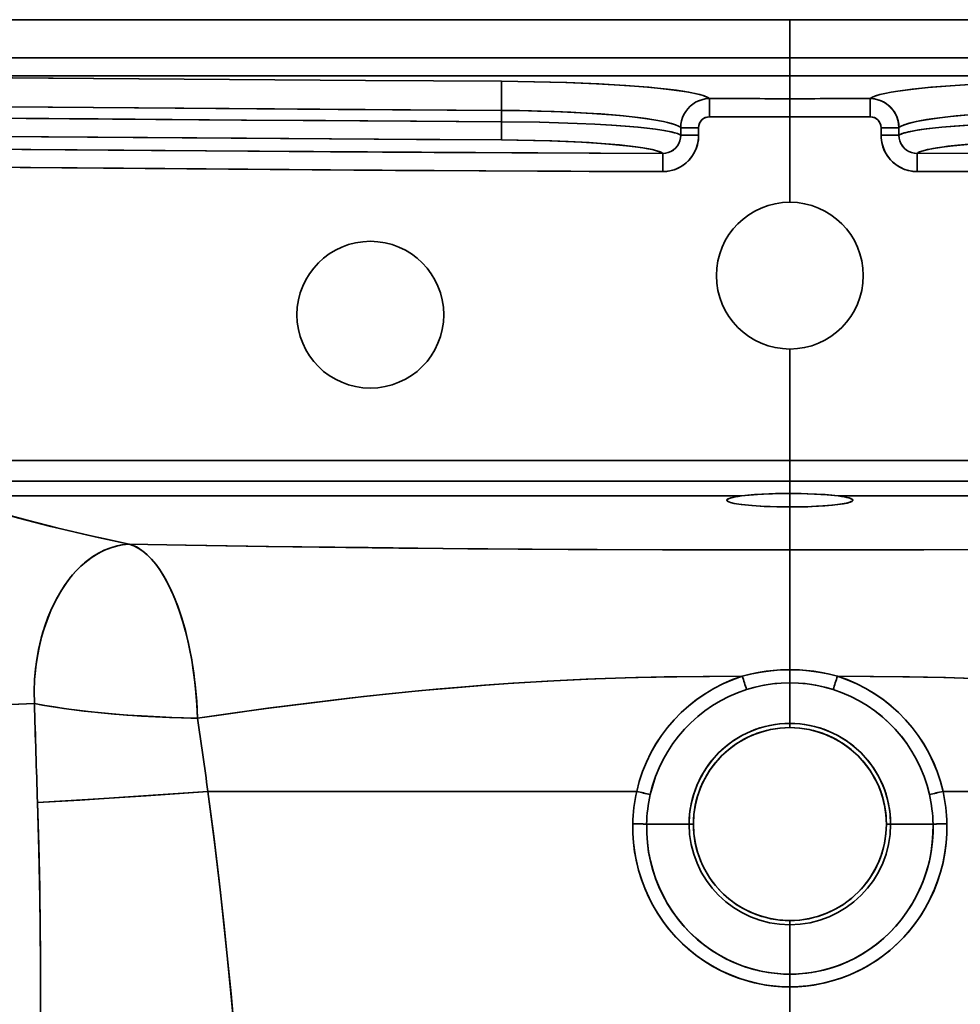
# Model space of a CAD drawing. Extents: x 290 to 1969, y 22 to 1622.
# Tile 4 of 12: x 411 to 635, y 441 to 676. Entities that reach past the tile are written whole.
import ezdxf

# ---------------------------------------------------------------- set-up
doc = ezdxf.new("R2010")
doc.units = 0

msp = doc.modelspace()

# ---------------------------------------------------------------- linework, layer by layer
at = {"color": 7, "lineweight": 35}
for p, q in [((594.5, 675.54), (293.83, 675.54)), ((293.83, 675.54), (594.5, 675.54)), ((404.73, 675.54), (453.14, 675.54)), ((453.14, 675.54), (474.19, 675.54)), ((474.19, 675.54), (556.53, 675.54)), ((556.53, 675.54), (594.5, 675.54)), ((594.5, 675.54), (895.17, 675.54)), ((594.5, 675.54), (632.47, 675.54)), ((594.5, 675.54), (895.17, 675.54)), ((632.47, 675.54), (714.81, 675.54)), ((311.26, 666.45), (594.5, 666.45)), ((594.5, 666.45), (311.26, 666.45)), ((594.5, 666.45), (877.74, 666.45)), ((594.5, 666.45), (877.74, 666.45)), ((594.5, 662.11), (331.29, 662.11)), ((594.5, 662.11), (331.29, 662.11)), ((594.5, 662.11), (857.71, 662.11)), ((857.71, 662.11), (594.5, 662.11)), ((594.5, 652.36), (594.5, 632)), ((594.5, 632), (594.5, 652.36)), ((594.5, 597), (594.5, 570.43)), ((594.5, 570.43), (594.5, 597)), ((391.13, 570.43), (594.5, 570.43)), ((391.13, 570.43), (594.5, 570.43)), ((594.5, 570.43), (797.87, 570.43)), ((797.87, 570.43), (594.5, 570.43)), ((594.5, 565.46), (391.13, 565.46)), ((391.13, 565.46), (594.5, 565.46)), ((797.87, 565.46), (594.5, 565.46)), ((797.87, 565.46), (594.5, 565.46)), ((582.98, 561.97), (393.2, 561.97)), ((582.98, 561.97), (393.2, 561.97)), ((606.02, 561.97), (795.8, 561.97)), ((606.02, 561.97), (795.8, 561.97)), ((594.5, 520.53), (594.5, 549.12)), ((594.5, 549.12), (594.5, 520.53)), ((455.78, 491.49), (557.99, 491.49)), ((557.99, 491.49), (455.78, 491.49)), ((733.22, 491.49), (631.01, 491.49)), ((631.01, 491.49), (733.22, 491.49)), ((594.5, 410.83), (594.5, 444.88)), ((594.5, 444.88), (594.5, 410.83))]:
    msp.add_line(p, q, dxfattribs=at)
at = {"color": 7, "lineweight": 35, "ltscale": 0.227121}
msp.add_line((594.5, 666.45), (594.5, 675.54), dxfattribs=at)
msp.add_line((594.5, 666.45), (594.5, 675.54), dxfattribs=at)
at = {"color": 7, "lineweight": 35, "ltscale": 0.108585}
for p, q in [((594.5, 666.45), (594.5, 662.11)), ((594.5, 662.11), (594.5, 666.45)), ((575.33, 652.37), (575.34, 656.72)), ((575.33, 652.37), (575.34, 656.72)), ((594.5, 656.7), (594.5, 652.36)), ((594.5, 652.36), (594.5, 656.7)), ((613.67, 652.37), (613.66, 656.72)), ((613.67, 652.37), (613.66, 656.72)), ((564.18, 639.31), (564.19, 643.66)), ((564.18, 639.31), (564.19, 643.66)), ((624.82, 639.31), (624.81, 643.66)), ((624.82, 639.31), (624.81, 643.66))]:
    msp.add_line(p, q, dxfattribs=at)
at = {"color": 7, "lineweight": 35, "ltscale": 0.13517}
msp.add_line((594.5, 656.7), (594.5, 662.11), dxfattribs=at)
msp.add_line((594.5, 656.7), (594.5, 662.11), dxfattribs=at)
at = {"color": 7, "lineweight": 35, "ltscale": 0.067308}
msp.add_line((525.76, 651.2), (525.76, 653.9), dxfattribs=at)
at = {"color": 7, "lineweight": 35, "ltscale": 0.067307}
msp.add_line((525.76, 653.9), (525.76, 651.2), dxfattribs=at)
at = {"color": 7, "lineweight": 35, "ltscale": 0.108586}
msp.add_line((525.74, 646.86), (525.76, 651.2), dxfattribs=at)
msp.add_line((525.74, 646.86), (525.76, 651.2), dxfattribs=at)
at = {"color": 7, "lineweight": 35, "ltscale": 0.106772}
for p, q in [((572.76, 649.77), (568.49, 649.77)), ((572.76, 649.77), (568.49, 649.77)), ((616.24, 649.77), (620.51, 649.77)), ((616.24, 649.77), (620.51, 649.77)), ((568.49, 647.99), (572.76, 647.99)), ((572.76, 647.99), (568.49, 647.99)), ((616.24, 647.99), (620.51, 647.99)), ((620.51, 647.99), (616.24, 647.99))]:
    msp.add_line(p, q, dxfattribs=at)
at = {"color": 7, "lineweight": 35, "ltscale": 0.044589}
for p, q in [((568.49, 649.77), (568.49, 647.99)), ((568.49, 647.99), (568.49, 649.77)), ((572.76, 647.99), (572.76, 649.77)), ((572.76, 649.77), (572.76, 647.99)), ((616.24, 647.99), (616.24, 649.77)), ((616.24, 647.99), (616.24, 649.77)), ((620.51, 649.77), (620.51, 647.99)), ((620.51, 647.99), (620.51, 649.77))]:
    msp.add_line(p, q, dxfattribs=at)
at = {"color": 7, "lineweight": 35, "ltscale": 0.124289}
for p, q in [((594.5, 570.43), (594.5, 565.46)), ((594.5, 565.46), (594.5, 570.43))]:
    msp.add_line(p, q, dxfattribs=at)
at = {"color": 7, "lineweight": 35, "ltscale": 0.07276}
msp.add_line((594.5, 562.55), (594.5, 565.46), dxfattribs=at)
msp.add_line((594.5, 562.55), (594.5, 565.46), dxfattribs=at)
at = {"color": 7, "lineweight": 35, "ltscale": 0.080301}
for p, q in [((594.5, 562.55), (594.5, 559.33)), ((594.5, 559.33), (594.5, 562.55))]:
    msp.add_line(p, q, dxfattribs=at)
at = {"color": 7, "lineweight": 35, "ltscale": 0.255409}
msp.add_line((594.5, 559.33), (594.5, 549.12), dxfattribs=at)
msp.add_line((594.5, 559.33), (594.5, 549.12), dxfattribs=at)
at = {"color": 7, "lineweight": 35, "ltscale": 0.077667}
for p, q in [((594.5, 517.42), (594.5, 520.53)), ((594.5, 520.53), (594.5, 517.42))]:
    msp.add_line(p, q, dxfattribs=at)
at = {"color": 7, "lineweight": 35, "ltscale": 0.242827}
msp.add_line((594.5, 507.71), (594.5, 517.42), dxfattribs=at)
msp.add_line((594.5, 507.71), (594.5, 517.42), dxfattribs=at)
at = {"color": 7, "lineweight": 35, "ltscale": 0.001008}
msp.add_line((625.21, 518.77), (625.25, 518.76), dxfattribs=at)
at = {"color": 7, "lineweight": 35, "ltscale": 0.025304}
for p, q in [((594.5, 507.71), (594.5, 506.7)), ((594.5, 506.7), (594.5, 507.71)), ((571.5, 483.7), (570.49, 483.7)), ((571.5, 483.7), (570.49, 483.7)), ((617.5, 483.7), (618.51, 483.7)), ((617.5, 483.7), (618.51, 483.7)), ((594.5, 459.68), (594.5, 460.7)), ((594.5, 460.7), (594.5, 459.68))]:
    msp.add_line(p, q, dxfattribs=at)
at = {"color": 7, "lineweight": 35, "ltscale": 0.253012}
for p, q in [((560.37, 483.7), (570.49, 483.7)), ((570.49, 483.7), (560.37, 483.7)), ((628.63, 483.7), (618.51, 483.7)), ((618.51, 483.7), (628.63, 483.7))]:
    msp.add_line(p, q, dxfattribs=at)
at = {"color": 7, "lineweight": 35, "ltscale": 0.294286}
msp.add_line((594.5, 459.68), (594.5, 447.91), dxfattribs=at)
msp.add_line((594.5, 459.68), (594.5, 447.91), dxfattribs=at)
at = {"color": 7, "lineweight": 35, "ltscale": 0.008238}
msp.add_line((567.42, 456.68), (567.65, 456.44), dxfattribs=at)
at = {"color": 7, "lineweight": 35, "ltscale": 0.075729}
for p, q in [((594.5, 444.88), (594.5, 447.91)), ((594.5, 447.91), (594.5, 444.88))]:
    msp.add_line(p, q, dxfattribs=at)
at = {"color": 7, "lineweight": 35}
for points in [[(331.29, 662.11), (360.5, 661.98), (389.7, 661.81), (428.55, 661.52), (471.75, 661.19), (493.36, 661.04), (525.79, 660.85)], [(525.79, 660.85), (493.34, 661.04), (471.73, 661.19), (428.51, 661.52), (385.33, 661.84), (363.71, 661.96), (331.29, 662.11)], [(525.79, 660.85), (533.5, 660.75), (541.08, 660.56), (548.43, 660.26), (555.41, 659.86), (560.59, 659.45), (565.3, 658.97), (567.48, 658.69), (569.47, 658.39), (571.13, 658.09), (572.57, 657.78), (573.8, 657.44), (574.73, 657.08), (575.08, 656.9), (575.34, 656.72)], [(575.34, 656.72), (575.11, 656.88), (574.82, 657.04), (574.04, 657.36), (573.04, 657.66), (571.85, 657.94), (570.39, 658.23), (568.75, 658.5), (565.05, 659), (560.86, 659.43), (556.31, 659.79), (552.71, 660.03), (548.99, 660.24), (541.3, 660.55), (533.6, 660.75), (525.79, 660.85)], [(613.66, 656.72), (613.89, 656.88), (614.18, 657.04), (614.96, 657.36), (615.96, 657.66), (617.15, 657.94), (618.61, 658.23), (620.25, 658.5), (623.95, 659), (628.14, 659.43), (632.69, 659.79), (636.29, 660.03), (640.01, 660.24), (647.7, 660.55), (655.4, 660.75), (663.21, 660.85)], [(613.66, 656.72), (613.89, 656.88), (614.18, 657.04), (614.95, 657.35), (615.95, 657.66), (617.16, 657.95), (618.61, 658.23), (620.24, 658.5), (623.64, 658.96), (627.49, 659.37), (631.7, 659.72), (635.04, 659.95), (638.5, 660.16), (645.71, 660.48), (653.17, 660.71), (658.17, 660.8), (663.21, 660.85)], [(525.76, 653.9), (486.82, 654.13), (447.94, 654.42), (409.05, 654.72), (370.2, 654.98), (331.27, 655.16)], [(525.76, 653.9), (493.3, 654.09), (471.68, 654.24), (428.46, 654.57), (385.3, 654.89), (363.67, 655.02), (331.27, 655.16)], [(568.49, 649.77), (568.54, 650.59), (568.69, 651.4), (568.93, 652.18), (569.26, 652.93), (569.67, 653.64), (570.16, 654.29), (570.73, 654.88), (571.36, 655.4), (572.04, 655.84), (572.77, 656.2), (573.54, 656.46), (574.33, 656.64), (575.34, 656.72)], [(568.49, 649.77), (568.54, 650.59), (568.69, 651.39), (568.93, 652.18), (569.25, 652.93), (569.67, 653.64), (570.16, 654.29), (570.72, 654.88), (571.35, 655.4), (572.03, 655.84), (572.76, 656.19), (573.53, 656.46), (574.32, 656.63), (575.34, 656.72)], [(613.66, 656.72), (614.47, 656.66), (615.26, 656.52), (616.03, 656.28), (616.77, 655.95), (617.47, 655.53), (618.11, 655.03), (618.69, 654.46), (619.2, 653.82), (619.64, 653.13), (619.99, 652.39), (620.26, 651.61), (620.43, 650.81), (620.51, 649.77)], [(620.51, 649.77), (620.46, 650.59), (620.31, 651.4), (620.07, 652.18), (619.74, 652.93), (619.33, 653.64), (618.84, 654.29), (618.27, 654.88), (617.64, 655.4), (616.96, 655.84), (616.23, 656.2), (615.46, 656.46), (614.67, 656.64), (613.66, 656.72)], [(568.49, 649.77), (568.27, 649.95), (567.99, 650.12), (567.24, 650.46), (566.25, 650.79), (565.36, 651.03), (564.36, 651.25), (562.04, 651.69), (559.9, 652.01), (557.55, 652.31), (554.87, 652.59), (552.02, 652.85), (546.15, 653.26), (539.94, 653.57), (532.92, 653.79), (525.76, 653.9)], [(568.49, 649.77), (568.27, 649.95), (567.99, 650.12), (567.24, 650.46), (566.24, 650.79), (565.35, 651.03), (564.35, 651.26), (562.04, 651.69), (560.25, 651.96), (558.31, 652.21), (554.07, 652.67), (549.46, 653.05), (545.92, 653.28), (542.27, 653.47), (538.33, 653.63), (534.32, 653.76), (530.06, 653.85), (525.76, 653.9)], [(620.51, 649.77), (620.73, 649.95), (621.01, 650.12), (621.76, 650.46), (622.75, 650.79), (623.64, 651.03), (624.64, 651.25), (626.96, 651.69), (629.1, 652.01), (631.45, 652.31), (634.13, 652.59), (636.98, 652.85), (642.85, 653.26), (649.06, 653.57), (656.08, 653.79), (663.24, 653.9)], [(663.24, 653.9), (656.43, 653.8), (649.73, 653.6), (643.23, 653.29), (640.11, 653.09), (637.09, 652.86), (632.82, 652.46), (628.93, 651.99), (627.08, 651.71), (625.4, 651.41), (624.07, 651.13), (622.91, 650.83), (621.84, 650.49), (621.04, 650.14), (620.74, 649.95), (620.51, 649.77)], [(323.36, 652.49), (352.69, 652.38), (402.02, 652.08), (443.37, 651.77), (463.76, 651.61), (483.8, 651.46), (504.08, 651.33), (525.76, 651.2)], [(323.36, 652.49), (353.76, 652.37), (394.2, 652.13), (429.6, 651.87), (465.01, 651.6), (505.51, 651.32), (525.76, 651.2)], [(525.76, 651.2), (534.87, 651.09), (539.38, 650.97), (543.79, 650.81), (548.03, 650.62), (552.1, 650.38), (555.3, 650.15), (558.31, 649.89), (560.5, 649.66), (562.51, 649.42), (564.52, 649.11), (566.2, 648.79), (567.05, 648.58), (567.73, 648.36), (568.17, 648.17), (568.49, 647.99)], [(525.76, 651.2), (534.85, 651.09), (539.36, 650.97), (543.77, 650.81), (547.98, 650.62), (552.02, 650.39), (555.23, 650.16), (558.24, 649.9), (560.43, 649.67), (562.44, 649.43), (564.45, 649.13), (566.13, 648.8), (566.99, 648.59), (567.69, 648.37), (568.16, 648.18), (568.49, 647.99)], [(572.76, 649.77), (572.81, 650.28), (572.96, 650.77), (573.19, 651.22), (573.51, 651.62), (573.9, 651.94), (574.35, 652.18), (574.83, 652.32), (575.33, 652.37)], [(575.33, 652.37), (574.75, 652.31), (574.2, 652.11), (573.71, 651.79), (573.3, 651.37), (572.99, 650.86), (572.81, 650.3), (572.76, 649.77)], [(616.24, 649.77), (616.19, 650.28), (616.04, 650.77), (615.81, 651.22), (615.49, 651.62), (615.1, 651.94), (614.65, 652.18), (614.17, 652.32), (613.67, 652.37)], [(616.24, 649.77), (616.17, 650.36), (615.98, 650.92), (615.66, 651.42), (615.24, 651.83), (614.74, 652.14), (614.19, 652.32), (613.67, 652.37)], [(663.24, 651.2), (654.13, 651.09), (649.62, 650.97), (645.21, 650.81), (640.97, 650.62), (636.9, 650.38), (633.7, 650.15), (630.69, 649.89), (628.5, 649.66), (626.49, 649.42), (624.48, 649.11), (622.8, 648.79), (621.95, 648.58), (621.27, 648.36), (620.83, 648.17), (620.51, 647.99)], [(620.51, 647.99), (620.73, 648.12), (621.01, 648.26), (621.76, 648.52), (622.64, 648.75), (623.7, 648.98), (625.22, 649.23), (626.96, 649.48), (630.71, 649.89), (634.98, 650.25), (639.62, 650.54), (643.29, 650.73), (647.06, 650.88), (654.84, 651.1), (663.24, 651.2)], [(525.74, 646.86), (496.48, 647.03), (438, 647.47), (394.15, 647.79), (353.72, 648.03), (323.35, 648.15)], [(323.35, 648.15), (353.74, 648.03), (394.17, 647.79), (429.57, 647.53), (464.98, 647.26), (505.48, 646.98), (525.74, 646.86)], [(525.74, 646.86), (533.81, 646.75), (537.78, 646.63), (541.67, 646.48), (546.67, 646.22), (551.35, 645.89), (555.58, 645.49), (557.63, 645.24), (559.47, 644.97), (560.65, 644.77), (561.7, 644.55), (562.75, 644.28), (563.56, 644), (563.92, 643.83), (564.19, 643.66)], [(564.19, 643.66), (563.98, 643.8), (563.7, 643.94), (562.94, 644.22), (562.03, 644.47), (560.92, 644.72), (559.44, 644.98), (557.76, 645.22), (553.92, 645.66), (549.56, 646.03), (544.82, 646.33), (541.1, 646.51), (537.27, 646.65), (529.44, 646.83), (525.74, 646.86)], [(564.18, 639.31), (565.19, 639.37), (566.18, 639.55), (567.15, 639.84), (568.08, 640.25), (568.96, 640.77), (569.77, 641.39), (570.5, 642.11), (571.14, 642.91), (571.69, 643.78), (572.13, 644.71), (572.45, 645.69), (572.66, 646.69), (572.74, 647.34), (572.76, 647.99)], [(572.76, 647.99), (572.69, 646.9), (572.49, 645.83), (572.16, 644.8), (571.71, 643.81), (571.14, 642.9), (570.46, 642.06), (569.68, 641.32), (568.81, 640.68), (567.88, 640.15), (566.89, 639.75), (565.86, 639.48), (564.8, 639.34), (564.18, 639.31)], [(564.19, 643.66), (564.87, 643.7), (565.53, 643.85), (566.15, 644.11), (566.73, 644.47), (567.25, 644.91), (567.69, 645.43), (568.04, 646.02), (568.29, 646.66), (568.44, 647.33), (568.49, 647.99)], [(564.19, 643.66), (564.86, 643.7), (565.52, 643.85), (566.15, 644.11), (566.73, 644.46), (567.25, 644.91), (567.69, 645.43), (568.04, 646.02), (568.29, 646.65), (568.44, 647.31), (568.49, 647.99)], [(624.82, 639.31), (623.81, 639.37), (622.82, 639.55), (621.85, 639.84), (620.92, 640.25), (620.04, 640.77), (619.23, 641.39), (618.5, 642.11), (617.86, 642.91), (617.31, 643.78), (616.87, 644.71), (616.55, 645.69), (616.34, 646.69), (616.26, 647.34), (616.24, 647.99)], [(624.82, 639.31), (623.76, 639.38), (622.71, 639.58), (621.69, 639.9), (620.72, 640.36), (619.81, 640.93), (618.98, 641.62), (618.24, 642.4), (617.61, 643.27), (617.08, 644.22), (616.68, 645.23), (616.41, 646.28), (616.26, 647.35), (616.24, 647.99)], [(620.51, 647.99), (620.56, 647.3), (620.71, 646.63), (620.97, 645.99), (621.33, 645.41), (621.77, 644.89), (622.29, 644.45), (622.87, 644.1), (623.51, 643.84), (624.17, 643.7), (624.81, 643.66)], [(624.81, 643.66), (624.14, 643.7), (623.48, 643.85), (622.85, 644.11), (622.27, 644.46), (621.75, 644.91), (621.31, 645.43), (620.96, 646.02), (620.71, 646.65), (620.56, 647.31), (620.51, 647.99)], [(663.26, 646.86), (656.37, 646.77), (649.62, 646.58), (643.14, 646.27), (640.06, 646.07), (637.14, 645.85), (634.55, 645.61), (632.17, 645.34), (630.29, 645.09), (628.63, 644.82), (627.11, 644.51), (625.92, 644.18), (625.25, 643.92), (624.81, 643.66)], [(663.26, 646.86), (655.19, 646.75), (651.22, 646.63), (647.33, 646.48), (642.33, 646.22), (637.65, 645.89), (633.42, 645.49), (631.37, 645.24), (629.53, 644.97), (628.35, 644.77), (627.3, 644.55), (626.25, 644.28), (625.44, 644), (625.08, 643.83), (624.81, 643.66)], [(326.36, 645.09), (365.01, 644.93), (390.77, 644.77), (442.31, 644.38), (493.83, 644), (519.6, 643.84), (564.19, 643.66)], [(564.19, 643.66), (546.69, 643.71), (509.71, 643.89), (485.04, 644.06), (435.71, 644.43), (380.22, 644.84), (353.29, 644.99), (326.36, 645.09)], [(624.81, 643.66), (669.14, 643.84), (694.94, 643.99), (746.54, 644.38), (798.14, 644.77), (823.94, 644.93), (862.64, 645.09)], [(624.81, 643.66), (642.31, 643.71), (679.29, 643.89), (703.96, 644.06), (753.29, 644.43), (808.78, 644.84), (835.71, 644.99), (862.64, 645.09)], [(564.18, 639.31), (546.69, 639.37), (509.68, 639.55), (485.02, 639.71), (435.69, 640.09), (380.2, 640.49), (353.27, 640.64), (326.34, 640.75)], [(564.18, 639.31), (520.43, 639.49), (500.52, 639.61), (460.71, 639.89), (400.99, 640.35), (371.13, 640.55), (326.34, 640.75)], [(862.66, 640.75), (819.69, 640.56), (791.04, 640.37), (733.74, 639.94), (695.55, 639.66), (647.8, 639.39), (624.82, 639.31)], [(624.82, 639.31), (642.31, 639.37), (679.32, 639.55), (703.98, 639.71), (753.31, 640.09), (808.8, 640.49), (835.73, 640.64), (862.66, 640.75)], [(393.2, 561.97), (397.63, 560.51), (402.27, 559.08), (407.09, 557.68), (410.7, 556.68), (414.38, 555.71), (418.37, 554.7), (422.44, 553.71), (429.58, 552.07), (437, 550.49)], [(393.2, 561.97), (396.13, 561), (399.16, 560.03), (402.45, 559.02), (405.84, 558.03), (412.67, 556.16), (419.77, 554.35), (427.13, 552.62), (432, 551.54), (437, 550.49)], [(582.98, 561.97), (581.83, 561.8), (580.87, 561.61), (580.25, 561.44), (579.8, 561.26), (579.64, 561.16), (579.53, 561.05), (579.5, 560.94)], [(582.98, 561.97), (584.46, 562.13), (586.08, 562.27), (588.19, 562.4), (590.39, 562.49), (594.5, 562.55)], [(594.5, 562.55), (591.11, 562.51), (587.82, 562.38), (584.76, 562.16), (582.98, 561.97)], [(594.5, 562.55), (598.61, 562.49), (600.81, 562.4), (602.92, 562.27), (604.54, 562.13), (606.02, 561.97)], [(606.02, 561.97), (603.36, 562.24), (600.38, 562.42), (597.23, 562.52), (594.5, 562.55)], [(609.5, 560.94), (609.48, 561.03), (609.42, 561.11), (609.31, 561.19), (609.01, 561.35), (608.58, 561.49), (607.46, 561.75), (606.02, 561.97)], [(594.5, 559.33), (592.14, 559.35), (589.81, 559.42), (587.59, 559.52), (585.46, 559.66), (583.83, 559.81), (582.34, 560), (581.25, 560.19), (580.38, 560.4), (579.96, 560.54), (579.67, 560.7), (579.57, 560.79), (579.51, 560.89), (579.5, 560.94)], [(579.5, 560.94), (579.52, 560.86), (579.66, 560.71), (579.94, 560.55), (580.35, 560.41), (580.88, 560.27), (581.81, 560.08), (582.91, 559.92), (585.49, 559.66), (588.37, 559.47), (591.4, 559.37), (594.5, 559.33)], [(594.5, 559.33), (598.77, 559.4), (600.85, 559.49), (602.84, 559.61), (604.7, 559.76), (606.38, 559.96), (607.44, 560.13), (608.32, 560.32), (608.89, 560.49), (609.28, 560.67), (609.4, 560.76), (609.47, 560.85), (609.5, 560.94)], [(609.5, 560.94), (609.49, 560.87), (609.38, 560.74), (609.15, 560.6), (608.81, 560.46), (608.13, 560.27), (607.28, 560.1), (605.97, 559.91), (604.5, 559.74), (601.34, 559.51), (597.97, 559.38), (594.5, 559.33)], [(437, 550.49), (436.44, 550.44), (435.28, 550.27), (434.14, 550.03), (432.62, 549.59), (431.15, 549.02), (429.73, 548.32), (428.37, 547.5), (427.07, 546.56), (426.35, 545.98), (425.66, 545.36), (424.32, 544.02), (423.06, 542.56), (421.89, 540.99), (420.79, 539.31), (419.64, 537.29), (418.59, 535.16), (417.65, 532.94), (416.83, 530.64), (416.13, 528.28), (415.52, 525.79), (415.04, 523.27), (414.69, 520.72), (414.47, 518.15), (414.37, 515.31), (414.43, 512.48)], [(414.43, 512.48), (414.42, 512.56), (414.37, 515.36), (414.47, 518.21), (414.58, 519.65), (414.73, 521.09), (414.92, 522.51), (415.15, 523.92), (415.42, 525.32), (415.73, 526.71), (416.07, 528.08), (416.46, 529.44), (417.03, 531.23), (417.67, 532.97), (418.37, 534.67), (419.36, 536.76), (420.45, 538.74), (421.62, 540.61), (422.88, 542.33), (423.54, 543.14), (424.22, 543.92), (425.48, 545.19), (426.8, 546.34), (428.17, 547.36), (429.59, 548.24), (431.07, 548.99), (432.6, 549.59), (433.98, 549.99), (435.38, 550.29), (436.82, 550.47), (437, 550.49)], [(437, 550.49), (441.42, 550.4), (450.59, 550.23), (470.24, 549.93), (493.97, 549.63), (517.75, 549.38), (541.62, 549.22), (565.5, 549.14), (594.5, 549.12)], [(437, 550.49), (438.09, 550.09), (439.18, 549.53), (440.26, 548.81), (441.31, 547.92), (442.35, 546.87), (443.35, 545.68), (444.2, 544.51), (445.03, 543.24), (445.82, 541.87), (446.39, 540.78), (446.94, 539.64), (447.99, 537.23), (448.95, 534.65), (449.81, 531.93), (450.46, 529.6), (451.04, 527.2), (451.56, 524.73), (451.91, 522.84), (452.22, 520.93), (452.73, 517.03), (453.11, 513), (453.33, 508.93)], [(437, 550.49), (450.45, 550.24), (469.69, 549.94), (501.31, 549.54), (533.1, 549.27), (564.17, 549.14), (594.5, 549.12)], [(453.33, 508.93), (453.16, 512.21), (452.85, 515.97), (452.4, 519.66), (451.84, 523.24), (451.15, 526.71), (450.4, 529.84), (449.54, 532.82), (448.59, 535.65), (448.06, 537.04), (447.51, 538.38), (446.97, 539.58), (446.42, 540.73), (445.47, 542.5), (444.47, 544.12), (443.42, 545.59), (442.34, 546.89), (441.21, 548.01), (440.63, 548.51), (440.05, 548.96), (439.46, 549.36), (438.88, 549.71), (438, 550.13), (437, 550.49)], [(752, 550.49), (738.55, 550.24), (719.31, 549.94), (687.69, 549.54), (655.9, 549.27), (624.83, 549.14), (594.5, 549.12)], [(594.5, 549.12), (626.44, 549.14), (642.39, 549.2), (666.26, 549.34), (690.12, 549.57), (721.78, 549.98), (744.07, 550.33), (752, 550.49)], [(453.33, 508.93), (458.49, 509.7), (470.1, 511.32), (479.78, 512.56), (489.48, 513.71), (498.13, 514.66), (506.79, 515.53), (515.46, 516.31), (521.97, 516.83), (528.48, 517.29), (538.24, 517.87), (548.02, 518.32), (557.79, 518.64), (567.58, 518.84), (575.37, 518.93), (583.16, 518.97)], [(583.16, 518.97), (573.84, 518.92), (564.54, 518.79), (555.23, 518.57), (545.94, 518.23), (536.64, 517.78), (527.35, 517.21), (521.71, 516.81), (516.07, 516.36), (510.21, 515.85), (504.36, 515.29), (492.89, 514.1), (481.26, 512.74), (469.67, 511.26), (462.18, 510.23), (453.33, 508.93)], [(583.16, 518.97), (585.4, 519.53), (587.67, 519.96), (589.94, 520.28), (592.23, 520.46), (594.5, 520.53)], [(594.5, 520.53), (592.23, 520.46), (590.52, 520.34), (588.82, 520.14), (586.92, 519.83), (585.03, 519.44), (583.16, 518.97)], [(594.5, 520.53), (596.77, 520.46), (599.06, 520.28), (601.33, 519.96), (603.6, 519.53), (605.84, 518.97)], [(594.5, 520.53), (596.77, 520.46), (598.48, 520.34), (600.18, 520.14), (602.08, 519.83), (603.97, 519.44), (605.84, 518.97)], [(735.67, 508.93), (730.51, 509.7), (718.9, 511.32), (709.22, 512.56), (699.52, 513.71), (690.87, 514.66), (682.21, 515.53), (673.54, 516.31), (667.03, 516.83), (660.52, 517.29), (650.76, 517.87), (640.98, 518.32), (631.21, 518.64), (621.42, 518.84), (613.63, 518.93), (605.84, 518.97)], [(735.67, 508.93), (728.9, 509.93), (722.1, 510.88), (709.53, 512.52), (703.07, 513.3), (696.59, 514.04), (690.45, 514.71), (684.29, 515.33), (674.36, 516.24), (664.41, 517.02), (654.46, 517.67), (644.5, 518.17), (638.06, 518.43), (631.62, 518.63), (623.03, 518.81), (614.44, 518.92), (605.84, 518.97)], [(594.5, 517.42), (592.43, 517.35), (590.88, 517.22), (589.33, 517), (587.6, 516.68), (585.88, 516.27), (584.17, 515.77)], [(594.5, 517.42), (592.43, 517.35), (590.34, 517.15), (588.27, 516.82), (586.21, 516.35), (584.17, 515.77)], [(604.83, 515.77), (602.79, 516.35), (600.73, 516.82), (598.65, 517.15), (596.56, 517.35), (594.5, 517.42)], [(594.5, 517.42), (596.57, 517.35), (598.12, 517.22), (599.67, 517), (601.4, 516.68), (603.12, 516.27), (604.83, 515.77)], [(343.49, 512.54), (347.19, 512.28), (351.03, 512.05), (355.06, 511.86), (359.21, 511.71), (367.68, 511.51), (376.47, 511.45), (385.56, 511.52), (394.94, 511.72), (404.73, 512.05), (414.43, 512.48)], [(343.49, 512.54), (348.82, 512.18), (354.39, 511.89), (360.17, 511.67), (364.62, 511.56), (369.16, 511.49), (378.49, 511.45), (387.01, 511.54), (395.82, 511.74), (404.98, 512.06), (414.43, 512.48)], [(414.43, 512.48), (416.9, 512), (419.1, 511.63), (421.42, 511.28), (426.32, 510.65), (429.59, 510.3), (432.96, 509.99), (436.42, 509.72), (439.94, 509.49), (447.14, 509.12), (451.73, 508.97), (453.33, 508.93)], [(453.33, 508.93), (446.6, 509.15), (439.97, 509.48), (433.49, 509.95), (430.34, 510.23), (427.27, 510.55), (422.65, 511.11), (418.34, 511.75), (416.32, 512.1), (414.43, 512.48)], [(415.17, 488.85), (427.12, 489.57), (441.07, 490.48), (455.78, 491.49)], [(415.17, 488.85), (425.28, 489.45), (436.85, 490.2), (455.78, 491.49)], [(455.78, 491.49), (457.34, 479.43), (458.77, 467.37), (460.09, 455.31), (461.29, 443.22), (462.37, 431.12), (463.33, 418.97), (463.9, 410.83)], [(463.9, 410.83), (463.13, 421.74), (462.25, 432.6), (461.27, 443.42), (460.48, 451.46), (459.65, 459.48), (458.45, 470.15), (457.17, 480.81), (455.78, 491.49)], [(415.4, 412.52), (415.63, 422.76), (415.78, 432.96), (415.85, 443.15), (415.85, 450.74), (415.81, 458.34), (415.68, 468.49), (415.46, 478.65), (415.17, 488.85)], [(415.4, 412.52), (415.69, 425.93), (415.84, 439.28), (415.85, 452.61), (415.72, 465.94), (415.49, 477.37), (415.17, 488.85)], [(594.5, 444.88), (592.88, 444.92), (591.27, 445.03), (589.66, 445.2), (588.46, 445.38), (587.26, 445.6), (586.08, 445.86), (584.9, 446.16), (582.58, 446.87), (580.31, 447.73), (578.1, 448.73), (575.97, 449.88), (573.91, 451.16), (572.07, 452.48), (570.31, 453.9), (568.65, 455.43), (567.07, 457.05), (565.6, 458.76), (564.23, 460.55), (562.97, 462.43), (561.83, 464.37), (560.8, 466.37), (559.89, 468.43), (559.11, 470.53), (558.45, 472.68), (557.91, 474.86), (557.5, 477.07), (557.22, 479.3), (557.07, 481.54), (557.05, 483.78)], [(557.05, 483.78), (557.08, 481.5), (557.23, 479.22), (557.52, 476.95), (557.94, 474.71), (558.5, 472.49), (559.19, 470.31), (560, 468.17), (560.94, 466.08), (561.99, 464.07), (563.16, 462.13), (564.45, 460.26), (565.84, 458.47), (567.34, 456.77), (568.93, 455.15), (570.63, 453.64), (572.41, 452.23), (574.24, 450.94), (576.15, 449.77), (578.13, 448.72), (580.17, 447.78), (582.26, 446.98), (584.4, 446.3), (586.58, 445.75), (588.78, 445.33), (590.68, 445.08), (592.59, 444.93), (594.5, 444.88)], [(631.95, 483.78), (631.92, 481.45), (631.76, 479.13), (631.46, 476.81), (631.01, 474.52), (630.43, 472.26), (629.72, 470.04), (628.87, 467.86), (627.89, 465.74), (626.79, 463.69), (625.56, 461.7), (624.14, 459.7), (622.59, 457.8), (620.93, 456), (619.15, 454.31), (618.22, 453.51), (617.26, 452.74), (616.29, 452), (615.28, 451.29), (613.73, 450.3), (612.14, 449.38), (610.5, 448.54), (608.82, 447.78), (606.86, 447.02), (604.86, 446.37), (602.83, 445.84), (600.77, 445.42), (598.69, 445.12), (596.6, 444.94), (594.5, 444.88)], [(631.95, 483.78), (631.92, 481.5), (631.77, 479.22), (631.48, 476.95), (631.06, 474.71), (630.5, 472.49), (629.81, 470.31), (629, 468.17), (628.06, 466.08), (627.01, 464.07), (625.84, 462.13), (624.55, 460.26), (623.16, 458.47), (621.66, 456.77), (620.07, 455.15), (618.37, 453.64), (616.59, 452.23), (614.76, 450.94), (612.85, 449.77), (610.87, 448.72), (608.83, 447.78), (606.74, 446.98), (604.6, 446.3), (602.42, 445.75), (600.22, 445.33), (598.32, 445.08), (596.41, 444.93), (594.5, 444.88)], [(560.37, 483.7), (560.39, 481.5), (560.54, 479.31), (560.83, 477.13), (561.25, 474.98), (561.8, 472.85), (562.48, 470.76), (563.29, 468.72), (564.23, 466.72), (565.27, 464.82), (566.43, 462.99), (567.7, 461.23), (569.08, 459.55), (570.56, 457.96), (572.14, 456.47), (573.81, 455.08), (575.56, 453.79), (577.36, 452.65), (579.23, 451.61), (581.15, 450.7), (583.14, 449.91), (585.17, 449.25), (587.24, 448.71), (589.34, 448.31), (591.46, 448.05), (592.98, 447.95), (594.5, 447.91)], [(560.37, 483.7), (560.39, 481.46), (560.55, 479.24), (560.84, 477.03), (561.28, 474.84), (561.85, 472.68), (562.56, 470.56), (563.39, 468.49), (564.35, 466.49), (565.43, 464.56), (566.63, 462.7), (567.94, 460.92), (569.36, 459.23), (570.89, 457.63), (572.52, 456.13), (574.22, 454.76), (575.99, 453.5), (577.85, 452.36), (579.77, 451.34), (581.76, 450.44), (583.8, 449.68), (585.88, 449.05), (588, 448.55), (590.15, 448.2), (592.32, 447.98), (594.5, 447.91)], [(628.63, 483.7), (628.61, 481.5), (628.46, 479.31), (628.17, 477.13), (627.75, 474.98), (627.2, 472.85), (626.52, 470.76), (625.71, 468.72), (624.77, 466.72), (623.73, 464.82), (622.57, 462.99), (621.3, 461.23), (619.92, 459.55), (618.44, 457.96), (616.86, 456.47), (615.19, 455.08), (613.44, 453.79), (611.64, 452.65), (609.77, 451.61), (607.85, 450.7), (605.86, 449.91), (603.83, 449.25), (601.76, 448.71), (599.66, 448.31), (597.54, 448.05), (596.02, 447.95), (594.5, 447.91)], [(594.5, 447.91), (596.52, 447.97), (598.54, 448.16), (600.54, 448.46), (602.52, 448.89), (604.47, 449.44), (606.38, 450.1), (608.24, 450.87), (610.08, 451.77), (611.86, 452.78), (613.58, 453.89), (615.23, 455.1), (616.8, 456.41), (618.29, 457.81), (619.69, 459.29), (621.03, 460.88), (622.26, 462.54), (623.4, 464.28), (624.43, 466.08), (625.36, 467.93), (626.17, 469.84), (626.87, 471.79), (627.44, 473.72), (627.91, 475.68), (628.26, 477.67), (628.5, 479.67), (628.62, 481.68), (628.63, 483.7)]]:
    msp.add_lwpolyline(points, dxfattribs=at)
for centre, radius, start, end in [((-4910.73, 682.51), 5436.57, 359.69844, 359.77168), ((-4958.36, 682.75), 5484.2, 359.69857, 359.77117), ((594.52, 12944.45), 12287.75, 269.910563, 269.999916), ((594.52, 12944.21), 12287.51, 269.910556, 269.999916), ((594.48, 12944.45), 12287.75, 270.000086, 270.089439), ((594.48, 12944.21), 12287.51, 270.000086, 270.089439), ((594.52, 12944.4), 12292.04, 269.910563, 269.999916), ((594.51, 12937.92), 12285.56, 269.910536, 269.999936), ((594.49, 12937.92), 12285.56, 270.000066, 270.089459), ((594.48, 12944.4), 12292.04, 270.000086, 270.089439), ((594.5, 614.5), 17.5, 90, 270), ((594.5, 614.5), 17.5, 90, 270), ((594.5, 614.5), 17.5, 270, 90), ((594.5, 614.5), 17.5, 270, 90), ((494.5, 605.18), 17.5, 360, 180), ((494.5, 605.18), 17.5, 360, 180), ((494.5, 605.18), 17.5, 180, 360), ((494.5, 605.18), 17.5, 180, 360), ((594.5, 483.32), 37.42, 107.6507, 167.3895), ((594.51, 483.31), 37.42, 107.654, 167.3862), ((-642.41, 128.79), 1286.18, 17.51014, 17.65989), ((-642.33, 128.82), 1286.1, 17.50975, 17.65951), ((1831.33, 128.82), 1286.1, 162.3405, 162.49025), ((1831.41, 128.79), 1286.18, 162.34011, 162.48986), ((594.49, 483.31), 37.42, 12.6138, 72.346), ((594.5, 483.32), 37.42, 12.6105, 72.3493), ((594.5, 483.26), 34.11, 107.6346, 167.3233), ((594.5, 483.27), 34.1, 107.6309, 167.3269), ((594.5, 483.26), 34.11, 12.6767, 72.3654), ((594.5, 483.27), 34.1, 12.6731, 72.3691), ((5874.88, 673.67), 5462.84, 181.69082, 181.93879), ((5875.36, 673.68), 5463.32, 181.69084, 181.93877), ((-4733.13, -228.31), 5238.6, 7.89754, 8.09025), ((-4733.19, -228.32), 5238.66, 7.89754, 8.09025), ((594.5, 483.7), 24.01, 90.0001, 180), ((594.5, 483.7), 24.01, 89.9997, 180.0004), ((594.5, 483.7), 24.01, 359.9996, 90.0003), ((594.5, 483.7), 24.01, 360, 89.9999), ((594.5, 483.7), 23, 90, 180), ((594.5, 483.7), 23, 89.9998, 180.0003), ((594.5, 483.7), 23, 360, 90), ((594.5, 483.7), 23, 359.9997, 90.0002), ((594.5, 483.7), 23, 33.7192, 72.2855), ((595.77, 483), 38.72, 167.3357, 178.8332), ((595.74, 483), 38.69, 167.3315, 178.8374), ((471.24, 102.84), 398.2, 76.9397, 77.418), ((471.24, 102.84), 398.21, 76.9395, 77.4178), ((594.5, 483.7), 23, 0.0002, 18.0785), ((717.76, 102.84), 398.2, 102.582, 103.0603), ((717.76, 102.84), 398.21, 102.5822, 103.0605), ((593.23, 483), 38.72, 1.1668, 12.6643), ((593.26, 483), 38.69, 1.1626, 12.6685), ((596.12, 482.9), 35.77, 167.3312, 178.732), ((596.12, 482.9), 35.77, 167.3312, 178.7319), ((592.87, 482.9), 35.77, 1.2681, 12.6688), ((592.87, 482.9), 35.77, 1.268, 12.6688), ((552.78, 262.74), 221.08, 88.0321, 88.891), ((552.79, 262.75), 221.08, 88.0355, 88.8945), ((636.21, 262.75), 221.08, 91.1055, 91.9645), ((636.22, 262.74), 221.08, 91.109, 91.9679), ((594.5, 483.7), 24.01, 180.0002, 269.9998), ((594.5, 483.7), 24.01, 180.0008, 269.9993), ((594.5, 483.7), 23, 180, 270.0003), ((594.5, 483.7), 23, 180.0003, 270), ((594.5, 483.7), 24.01, 270.0002, 359.9998), ((594.5, 483.7), 23, 270, 359.9997), ((594.5, 483.7), 23, 270, 360), ((594.5, 483.7), 23, 269.9998, 0), ((594.5, 483.7), 24.01, 270.0007, 359.9992), ((594.5, 483.7), 23, 222.4042, 255.7394), ((594.5, 483.7), 23, 264.4242, 270)]:
    msp.add_arc(centre, radius, start, end, dxfattribs=at)
for centre, start_param, end_param in [((594.52, 560.94), 5.589059, 6.283176), ((594.48, 560.94), 3.141602, 3.835719)]:
    msp.add_ellipse(centre, major_axis=(-15.02, 0), ratio=0.107008, start_param=start_param, end_param=end_param, dxfattribs=at)

doc.saveas('drawing.dxf')
